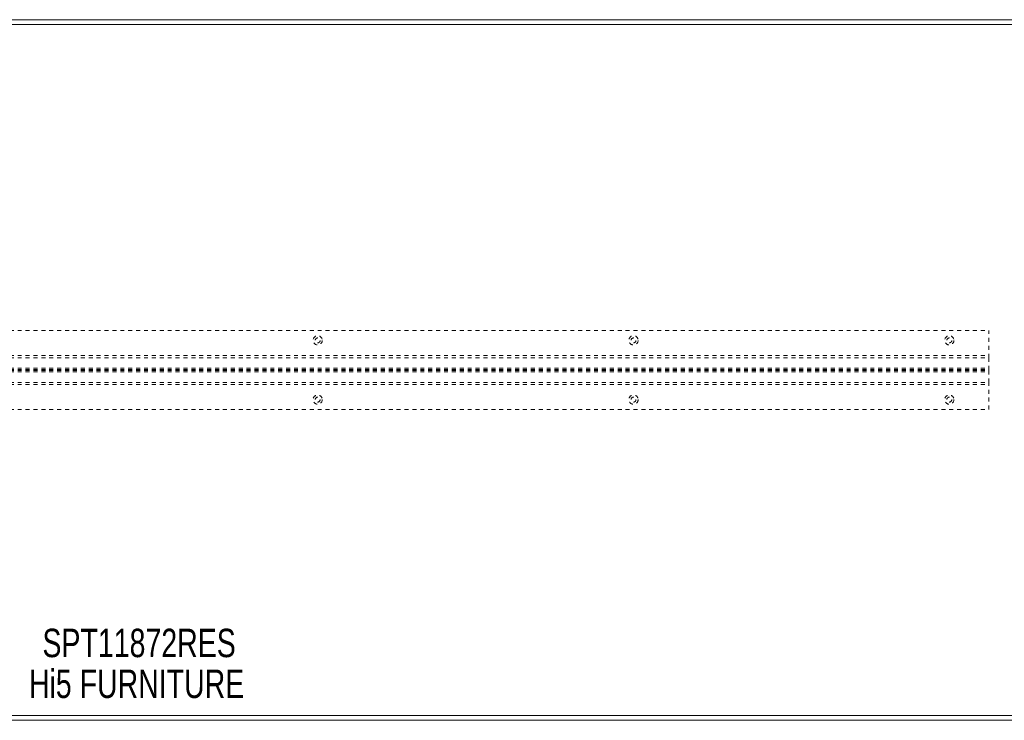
# Model space of a CAD drawing. Header units: inches. Extents: x 7.8 to 79.3, y 27.8 to 45.5.
# Tile 4 of 6: x 40 to 64.9, y 27.8 to 45.5. Entities that reach past the tile are written whole.
import ezdxf

# ---------------------------------------------------------------- set-up
doc = ezdxf.new("R2010")
doc.units = ezdxf.units.IN
doc.header["$MEASUREMENT"] = 0
doc.linetypes.add('SLD-Dashed', pattern=[0.075, 0.05, -0.025])
doc.linetypes.add('SLD-Solid', pattern=[0])
doc.layers.add('HI5-SYMBOLTEXT', color=5, linetype='SLD-Solid')
doc.styles.add('SLDTEXTSTYLE0', font='TXT', dxfattribs={"width": 0.75})

# ---------------------------------------------------------------- blocks, each defined once
blk = doc.blocks.new('SW_NOTE_0')
at = {"layer": 'HI5-SYMBOLTEXT', "color": 0, "char_height": 0.72, "attachment_point": 1, "style": 'SLDTEXTSTYLE0'}
for s, insert in [('SPT11872RES', (0, 0.928)), ('Hi5 FURNITURE', (-0.343, -0.107))]:
    blk.add_mtext(s, dxfattribs=dict(at, insert=insert))

msp = doc.modelspace()

# ---------------------------------------------------------------- linework, layer by layer
at = {"color": 7, "linetype": 'SLD-Solid', "lineweight": 15}
for p, q in [((7.751, 45.51), (79.251, 45.51)), ((79.133, 45.392), (7.869, 45.392)), ((7.869, 45.392), (79.133, 45.392)), ((79.251, 27.76), (7.751, 27.76)), ((7.869, 27.878), (79.133, 27.878)), ((79.133, 27.878), (7.869, 27.878))]:
    msp.add_line(p, q, dxfattribs=at)
at = {"color": 7, "linetype": 'SLD-Dashed', "lineweight": 0}
for p, q in [((22.501, 37.635), (64.501, 37.635)), ((64.501, 36.947), (64.501, 37.635)), ((22.501, 36.999), (64.501, 36.999)), ((22.501, 36.947), (64.501, 36.947)), ((64.501, 36.644), (64.501, 36.947)), ((22.501, 36.68), (64.501, 36.68)), ((22.501, 36.644), (64.501, 36.644)), ((22.501, 36.626), (64.501, 36.626)), ((22.501, 36.589), (64.501, 36.589)), ((64.501, 36.626), (64.501, 36.644)), ((64.501, 36.322), (64.501, 36.626)), ((22.501, 36.322), (64.501, 36.322)), ((22.501, 36.271), (64.501, 36.271)), ((64.501, 35.635), (64.501, 36.322)), ((22.501, 35.635), (64.501, 35.635))]:
    msp.add_line(p, q, dxfattribs=at)
for centre, radius in [((47.501, 37.385), 0.117), ((47.501, 37.385), 0.0625), ((55.501, 37.385), 0.117), ((55.501, 37.385), 0.0625), ((63.501, 37.385), 0.117), ((63.501, 37.385), 0.0625), ((47.501, 35.885), 0.117), ((47.501, 35.885), 0.0625), ((55.501, 35.885), 0.117), ((55.501, 35.885), 0.0625), ((63.501, 35.885), 0.117), ((63.501, 35.885), 0.0625)]:
    msp.add_circle(centre, radius, dxfattribs=at)

# ---------------------------------------------------------------- block references
at = {"layer": 'HI5-SYMBOLTEXT', "color": 5}
msp.add_blockref('SW_NOTE_0', (40.528, 29.152), dxfattribs=at)

doc.saveas('drawing.dxf')
